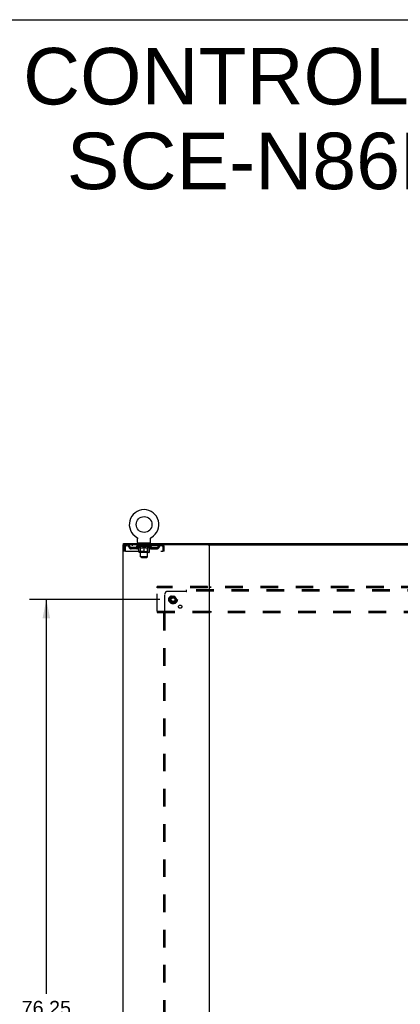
# Model space of a CAD drawing. Header units: inches. Extents: x 0 to 278, y 0 to 180.
# Tile 77 of 78: x 186 to 219, y 94 to 180. Entities that reach past the tile are written whole.
import ezdxf

# ---------------------------------------------------------------- set-up
doc = ezdxf.new("R2010")
doc.units = ezdxf.units.IN
doc.header["$LTSCALE"] = 15.310625
doc.header["$MEASUREMENT"] = 0
doc.linetypes.add('DOT', pattern=[0.2, 0.1, -0.1])
doc.linetypes.add('HIDDEN', pattern=[0.2, 0.1, -0.1])
doc.layers.get('0').update_dxf_attribs({"linetype": 'CONTINUOUS'})
for name, color, linetype in [('DEFAULT_2', 8, 'HIDDEN'), ('DIMENSIONS', 7, 'CONTINUOUS'), ('SUBPANEL', 7, 'CONTINUOUS')]:
    doc.layers.add(name, color=color, linetype=linetype)
doc.styles.get("Standard").update_dxf_attribs({"font": 'arial.ttf'})
doc.dimstyles.new('DIMSTYLE_1', dxfattribs={"dimtxt": 1.228125, "dimasz": 1.6375, "dimexe": 0.09, "dimexo": 0.07, "dimgap": 0.0375, "dimtad": 0, "dimtih": 1, "dimtoh": 1, "dimzin": 4, "dimdsep": 46, "dimtxsty": 'Standard', "dimblk": '_FILLED', "dimblk1": '_FILLED', "dimblk2": '_FILLED', "dimcen": 0.09, "dimadec": 3, "dimazin": 1, "dimtfac": 1, "dimtdec": 3, "dimtofl": 0, "dimtmove": 0, "dimatfit": 3, "dimldrblk": '_FILLED', "dimfxl": 0, "dimtolj": 1, "dimtzin": 4, "dimarcsym": 0})

# ---------------------------------------------------------------- blocks, each defined once
blk = doc.blocks.new('_FILLED')
at = {"color": 0, "linetype": 'ByBlock'}
blk.add_solid([(0, 0), (-1, 0.2), (-1, -0.2)], dxfattribs=at)
blk = doc.blocks.new('*D3')
at = {"layer": 'DIMENSIONS', "color": 2, "linetype": 'Continuous'}
for p, q in [((197.948, 129.692), (186.595, 129.692)), ((188.069, 129.692), (188.069, 95.403)), ((188.069, 53.442), (188.069, 92.947)), ((197.948, 53.442), (186.595, 53.442))]:
    blk.add_line(p, q, dxfattribs=at)
at = {"layer": 'DIMENSIONS', "color": 2, "linetype": 'Continuous', "xscale": 1.6375, "yscale": 1.6375, "zscale": 1.6375}
for p, rotation in [((188.069, 129.692), 90), ((188.069, 53.442), 270)]:
    blk.add_blockref('_FILLED', p, dxfattribs=dict(at, rotation=rotation))
at = {"layer": 'DIMENSIONS', "color": 2, "linetype": 'Continuous', "insert": (188.069, 94.789), "char_height": 1.2281, "width": 4.29159, "attachment_point": 2, "line_spacing_factor": 0.9}
blk.add_mtext('76.25', dxfattribs=at)

msp = doc.modelspace()

# ---------------------------------------------------------------- linework, layer by layer
at = {"color": 7, "linetype": 'Continuous'}
for p, q in [((0, 180.125), (278.375, 180.125)), ((194.771, 134.463), (194.771, 134.567)), ((195.938, 135.105), (195.938, 135.105)), ((195.938, 135.105), (195.942, 135.102)), ((195.94, 135.103), (195.939, 135.104)), ((195.942, 135.102), (195.946, 135.099)), ((195.946, 135.099), (195.95, 135.096)), ((195.95, 135.097), (195.955, 135.093)), ((195.954, 135.094), (195.958, 135.09)), ((195.958, 135.09), (195.962, 135.087)), ((195.962, 135.087), (195.966, 135.084)), ((195.966, 135.084), (195.97, 135.08)), ((195.97, 135.08), (195.973, 135.076)), ((195.973, 135.076), (195.976, 135.072)), ((195.976, 135.073), (195.98, 135.069)), ((195.98, 135.069), (195.983, 135.064)), ((195.983, 135.065), (195.986, 135.06)), ((195.986, 135.06), (195.988, 135.056)), ((195.988, 135.056), (195.991, 135.052)), ((195.991, 135.052), (195.994, 135.047)), ((195.993, 135.047), (195.996, 135.043)), ((195.996, 135.043), (195.998, 135.038)), ((195.998, 135.038), (196, 135.033)), ((196, 135.034), (196.002, 135.029)), ((196.002, 135.029), (196.003, 135.024)), ((196.003, 135.024), (196.005, 135.019)), ((196.005, 135.019), (196.006, 135.014)), ((196.006, 135.014), (196.007, 135.009)), ((196.007, 135.009), (196.008, 135.004)), ((196.008, 135.004), (196.009, 134.999)), ((196.009, 134.999), (196.01, 134.994)), ((196.01, 134.984), (196.01, 134.98)), ((196.01, 134.666), (196.01, 134.98)), ((196.073, 134.597), (196.073, 134.567)), ((197.073, 134.597), (196.073, 134.597)), ((197.073, 134.597), (197.073, 134.567)), ((197.135, 134.666), (197.135, 134.98)), ((197.136, 134.994), (197.137, 134.999)), ((197.136, 134.989), (197.136, 134.994)), ((197.137, 134.999), (197.138, 135.004)), ((197.138, 135.009), (197.14, 135.014)), ((197.138, 135.004), (197.138, 135.009)), ((197.14, 135.014), (197.141, 135.019)), ((197.141, 135.019), (197.142, 135.024)), ((197.142, 135.024), (197.144, 135.029)), ((197.144, 135.029), (197.146, 135.034)), ((197.146, 135.033), (197.148, 135.038)), ((197.148, 135.038), (197.15, 135.043)), ((197.15, 135.043), (197.152, 135.047)), ((197.152, 135.047), (197.155, 135.052)), ((197.155, 135.052), (197.157, 135.056)), ((197.157, 135.056), (197.16, 135.06)), ((197.16, 135.06), (197.163, 135.065)), ((197.163, 135.064), (197.166, 135.069)), ((197.166, 135.069), (197.169, 135.073)), ((197.169, 135.072), (197.173, 135.076)), ((197.173, 135.076), (197.176, 135.08)), ((197.176, 135.08), (197.18, 135.084)), ((197.18, 135.084), (197.184, 135.087)), ((197.183, 135.087), (197.187, 135.09)), ((197.187, 135.09), (197.191, 135.094)), ((197.191, 135.093), (197.195, 135.097)), ((197.195, 135.096), (197.2, 135.099)), ((197.2, 135.099), (197.204, 135.102)), ((197.2, 135.099), (197.201, 135.1)), ((197.204, 135.102), (197.208, 135.105)), ((197.207, 135.104), (197.205, 135.103)), ((202.16, 134.463), (265.028, 134.463))]:
    msp.add_line(p, q, dxfattribs=at)
at = {"color": 3, "linetype": 'Continuous'}
for p, q in [((194.719, 134.463), (194.719, 48.671)), ((202.16, 134.463), (194.719, 134.463)), ((194.771, 134.567), (272.417, 134.567)), ((202.219, 134.463), (202.219, 48.671))]:
    msp.add_line(p, q, dxfattribs=at)
at = {"color": 7, "linetype": 'Continuous'}
for points in [[(196.01, 134.994), (196.01, 134.989), (196.01, 134.984)], [(197.135, 134.98), (197.135, 134.984), (197.136, 134.989)], [(197.135, 134.98), (197.135, 134.984), (197.136, 134.989)]]:
    msp.add_lwpolyline(points, dxfattribs=at)
msp.add_circle((196.573, 136.225), 0.688, dxfattribs=at)
for centre, radius, start, end in [((196.573, 136.225), 1.288, 299.50527, 240.49473), ((196.079, 134.666), 0.069, 180, 265), ((197.066, 134.666), 0.069, 275, 360)]:
    msp.add_arc(centre, radius, start, end, dxfattribs=at)
at = {"layer": 'DEFAULT_2', "color": 8, "linetype": 'HIDDEN'}
for p, q in [((194.99, 134.463), (194.99, 134.359)), ((195.542, 134.463), (195.542, 134.359)), ((195.938, 135.105), (195.938, 135.105)), ((195.945, 135.1), (195.946, 135.099)), ((196.135, 134.359), (196.135, 134.463)), ((196.17, 134.597), (196.17, 134.567)), ((196.208, 134.507), (196.208, 134.587)), ((196.278, 134.497), (196.218, 134.497)), ((196.273, 133.416), (196.273, 134.487)), ((196.928, 134.497), (196.868, 134.497)), ((196.873, 133.416), (196.873, 134.487)), ((196.938, 134.507), (196.938, 134.587)), ((196.976, 134.597), (196.976, 134.567)), ((197.01, 134.359), (197.01, 134.463)), ((197.208, 135.105), (197.208, 135.105)), ((197.604, 134.463), (197.604, 134.359)), ((198.156, 134.463), (198.156, 134.359)), ((198.158, 134.462), (198.156, 134.463)), ((194.823, 134.296), (194.823, 133.9)), ((194.823, 134.296), (194.927, 134.296)), ((194.927, 133.9), (194.823, 133.9)), ((194.927, 134.296), (194.927, 133.9)), ((194.957, 133.9), (194.957, 134.296)), ((194.957, 133.9), (198.189, 133.9)), ((198.156, 134.359), (194.99, 134.359)), ((195.458, 134.108), (195.458, 134.212)), ((195.941, 134.212), (195.458, 134.212)), ((195.941, 134.108), (195.458, 134.108)), ((195.708, 134.108), (195.708, 134.212)), ((195.94, 134.312), (195.94, 134.359)), ((196.099, 134.2), (195.94, 134.312)), ((197.206, 134.312), (195.94, 134.312)), ((195.949, 134.352), (195.949, 134.359)), ((195.958, 134.349), (195.958, 134.352)), ((195.958, 134.349), (197.188, 134.349)), ((195.967, 134.349), (195.967, 134.352)), ((195.968, 134.349), (195.968, 134.352)), ((195.978, 134.352), (195.978, 134.359)), ((195.994, 134.349), (195.994, 134.352)), ((195.996, 134.349), (195.996, 134.352)), ((196.024, 134.352), (196.024, 134.359)), ((196.039, 134.349), (196.039, 134.352)), ((196.042, 134.349), (196.042, 134.352)), ((196.246, 134.352), (196.045, 134.352)), ((196.088, 134.352), (196.088, 134.359)), ((196.089, 134.349), (196.089, 134.352)), ((196.09, 134.349), (196.09, 134.352)), ((196.093, 134.349), (196.093, 134.352)), ((196.099, 134.2), (196.109, 134.2)), ((196.1, 134.349), (196.1, 134.352)), ((196.1, 134.349), (196.1, 134.352)), ((196.104, 134.349), (196.104, 134.352)), ((196.107, 134.349), (196.107, 134.353)), ((196.109, 133.837), (196.109, 134.244)), ((196.111, 134.349), (196.111, 134.352)), ((196.125, 134.349), (196.125, 134.352)), ((196.144, 134.349), (196.144, 134.354)), ((196.144, 134.349), (196.144, 134.352)), ((196.999, 133.8), (196.146, 133.8)), ((196.164, 134.349), (196.164, 134.352)), ((196.166, 134.352), (196.166, 134.359)), ((196.176, 134.349), (196.176, 134.352)), ((196.18, 134.349), (196.18, 134.352)), ((196.189, 134.349), (196.189, 134.352)), ((196.2, 134.349), (196.2, 134.356)), ((196.216, 134.349), (196.216, 134.352)), ((196.219, 134.349), (196.219, 134.352)), ((196.26, 133.84), (196.22, 133.8)), ((196.246, 134.349), (196.246, 134.352)), ((196.313, 134.352), (196.251, 134.352)), ((196.252, 134.2), (196.432, 134.2)), ((196.256, 134.352), (196.256, 134.359)), ((196.26, 133.84), (196.26, 134.309)), ((196.886, 133.84), (196.26, 133.84)), ((196.263, 134.349), (196.263, 134.352)), ((196.268, 134.349), (196.268, 134.352)), ((196.274, 134.349), (196.274, 134.357)), ((196.278, 134.349), (196.278, 134.352)), ((196.289, 134.349), (196.289, 134.352)), ((196.313, 134.349), (196.313, 134.352)), ((196.388, 134.352), (196.329, 134.352)), ((196.349, 134.349), (196.349, 134.352)), ((196.356, 134.352), (196.356, 134.359)), ((196.36, 134.349), (196.36, 134.352)), ((196.362, 134.349), (196.362, 134.358)), ((196.365, 134.349), (196.365, 134.352)), ((196.373, 134.349), (196.373, 134.352)), ((196.388, 134.349), (196.388, 134.352)), ((196.468, 134.352), (196.414, 134.352)), ((196.427, 134.349), (196.427, 134.352)), ((196.458, 134.352), (196.536, 134.356)), ((196.463, 134.352), (196.463, 134.359)), ((196.463, 134.358), (196.463, 134.359)), ((196.463, 134.352), (196.463, 134.358)), ((196.463, 134.349), (196.463, 134.352)), ((196.467, 134.349), (196.467, 134.352)), ((196.468, 134.349), (196.468, 134.352)), ((196.469, 134.349), (196.469, 134.352)), ((196.504, 134.352), (196.568, 134.352)), ((196.509, 134.349), (196.509, 134.352)), ((196.515, 134.352), (196.515, 134.355)), ((196.536, 134.352), (196.536, 134.356)), ((196.552, 134.349), (196.552, 134.352)), ((196.57, 134.352), (196.57, 134.352)), ((196.57, 134.349), (196.57, 134.352)), ((196.57, 134.349), (196.57, 134.352)), ((196.573, 134.352), (196.573, 134.359)), ((196.573, 134.359), (196.687, 134.352)), ((196.573, 133.8), (196.573, 134.244)), ((196.575, 134.349), (196.575, 134.352)), ((196.575, 134.352), (196.576, 134.352)), ((196.576, 134.349), (196.576, 134.352)), ((196.594, 134.349), (196.594, 134.352)), ((196.594, 134.352), (196.642, 134.352)), ((196.636, 134.349), (196.636, 134.352)), ((196.677, 134.349), (196.677, 134.352)), ((196.677, 134.349), (196.677, 134.352)), ((196.677, 134.352), (196.732, 134.352)), ((196.678, 134.349), (196.678, 134.352)), ((196.682, 134.358), (196.683, 134.359)), ((196.682, 134.352), (196.682, 134.358)), ((196.682, 134.349), (196.682, 134.352)), ((196.683, 134.352), (196.683, 134.359)), ((196.714, 134.2), (196.894, 134.2)), ((196.719, 134.349), (196.719, 134.352)), ((196.758, 134.349), (196.758, 134.352)), ((196.758, 134.352), (196.817, 134.352)), ((196.773, 134.349), (196.773, 134.352)), ((196.781, 134.349), (196.781, 134.352)), ((196.783, 134.349), (196.783, 134.358)), ((196.786, 134.349), (196.786, 134.352)), ((196.789, 134.352), (196.789, 134.359)), ((196.797, 134.349), (196.797, 134.352)), ((196.833, 134.349), (196.833, 134.352)), ((196.833, 134.352), (196.895, 134.352)), ((196.857, 134.349), (196.857, 134.352)), ((196.868, 134.349), (196.868, 134.352)), ((196.872, 134.349), (196.872, 134.357)), ((196.878, 134.349), (196.878, 134.352)), ((196.883, 134.349), (196.883, 134.352)), ((196.886, 133.84), (196.886, 134.309)), ((196.886, 133.84), (196.925, 133.8)), ((196.89, 134.352), (196.89, 134.359)), ((196.9, 134.349), (196.9, 134.352)), ((196.9, 134.352), (197.101, 134.352)), ((196.927, 134.349), (196.927, 134.352)), ((196.93, 134.349), (196.93, 134.352)), ((196.946, 134.349), (196.946, 134.356)), ((196.957, 134.349), (196.957, 134.352)), ((196.966, 134.349), (196.966, 134.352)), ((196.97, 134.349), (196.97, 134.352)), ((196.98, 134.352), (196.98, 134.359)), ((196.981, 134.349), (196.981, 134.352)), ((197.002, 134.349), (197.002, 134.354)), ((197.002, 134.349), (197.002, 134.352)), ((197.02, 134.349), (197.02, 134.352)), ((197.035, 134.349), (197.035, 134.352)), ((197.036, 133.837), (197.036, 134.244)), ((197.036, 134.2), (197.047, 134.2)), ((197.039, 134.349), (197.039, 134.353)), ((197.042, 134.349), (197.042, 134.352)), ((197.046, 134.349), (197.046, 134.352)), ((197.046, 134.349), (197.046, 134.352)), ((197.047, 134.2), (197.206, 134.312)), ((197.053, 134.349), (197.053, 134.352)), ((197.056, 134.349), (197.056, 134.352)), ((197.057, 134.349), (197.057, 134.352)), ((197.058, 134.352), (197.058, 134.359)), ((197.104, 134.349), (197.104, 134.352)), ((197.107, 134.349), (197.107, 134.352)), ((197.121, 134.352), (197.121, 134.359)), ((197.15, 134.349), (197.15, 134.352)), ((197.152, 134.349), (197.152, 134.352)), ((197.168, 134.352), (197.168, 134.359)), ((197.178, 134.349), (197.178, 134.352)), ((197.179, 134.349), (197.179, 134.352)), ((197.188, 134.349), (197.188, 134.352)), ((197.197, 134.352), (197.197, 134.359)), ((197.205, 134.212), (197.687, 134.212)), ((197.205, 134.108), (197.687, 134.108)), ((197.206, 134.312), (197.206, 134.359)), ((197.437, 134.108), (197.437, 134.212)), ((197.687, 134.108), (197.687, 134.212)), ((198.189, 134.296), (198.189, 133.9)), ((198.219, 133.9), (198.219, 134.296)), ((198.323, 134.296), (198.219, 134.296)), ((198.323, 133.9), (198.219, 133.9)), ((198.323, 133.9), (198.323, 134.296)), ((196.342, 133.347), (196.273, 133.416)), ((196.873, 133.416), (196.273, 133.416)), ((196.342, 133.347), (196.804, 133.347)), ((196.804, 133.347), (196.873, 133.416)), ((197.719, 130.713), (197.719, 130.817)), ((269.469, 130.817), (197.719, 130.817)), ((197.719, 128.671), (197.719, 130.713)), ((269.469, 130.713), (197.719, 130.713)), ((202.069, 130.817), (202.069, 130.713)), ((202.369, 130.713), (202.369, 130.817)), ((198.931, 129.964), (198.776, 129.697)), ((198.776, 129.687), (198.931, 129.419)), ((199.248, 129.969), (198.939, 129.969)), ((199.248, 129.414), (198.939, 129.414)), ((199.411, 129.697), (199.257, 129.964)), ((199.257, 129.419), (199.411, 129.687)), ((197.719, 128.671), (197.719, 128.567)), ((197.719, 128.671), (269.469, 128.671)), ((197.719, 128.567), (269.469, 128.567)), ((202.069, 128.671), (202.069, 128.567)), ((202.369, 128.671), (202.369, 128.567))]:
    msp.add_line(p, q, dxfattribs=at)
for points in [[(194.99, 134.463), (194.988, 134.462), (194.985, 134.458), (194.983, 134.453), (194.98, 134.446), (194.978, 134.437), (194.976, 134.426), (194.973, 134.414), (194.971, 134.4), (194.969, 134.384), (194.966, 134.368), (194.964, 134.351), (194.962, 134.333), (194.959, 134.314), (194.957, 134.296)], [(198.158, 134.462), (198.161, 134.458), (198.163, 134.453), (198.165, 134.446), (198.168, 134.437), (198.17, 134.426), (198.172, 134.414), (198.175, 134.4), (198.177, 134.384), (198.179, 134.368), (198.182, 134.351), (198.184, 134.333), (198.187, 134.314), (198.189, 134.296)], [(194.99, 134.359), (194.988, 134.358), (194.985, 134.357), (194.983, 134.355), (194.98, 134.352), (194.978, 134.349), (194.976, 134.345), (194.973, 134.34), (194.971, 134.335), (194.969, 134.329), (194.966, 134.323), (194.964, 134.316), (194.962, 134.31), (194.959, 134.303), (194.957, 134.296)], [(196.259, 134.2), (196.235, 134.205), (196.21, 134.21), (196.185, 134.217), (196.16, 134.225), (196.135, 134.234), (196.109, 134.244)], [(196.109, 134.243), (196.134, 134.233), (196.158, 134.225), (196.182, 134.217), (196.205, 134.211), (196.229, 134.205), (196.252, 134.2)], [(196.573, 134.244), (196.547, 134.234), (196.521, 134.225), (196.496, 134.217), (196.471, 134.21), (196.447, 134.205), (196.422, 134.2)], [(196.432, 134.2), (196.455, 134.205), (196.478, 134.211), (196.502, 134.217), (196.525, 134.225), (196.549, 134.233), (196.573, 134.242)], [(196.724, 134.2), (196.699, 134.205), (196.674, 134.211), (196.649, 134.217), (196.624, 134.225), (196.599, 134.234), (196.573, 134.244)], [(196.573, 134.242), (196.597, 134.233), (196.621, 134.224), (196.645, 134.217), (196.668, 134.21), (196.691, 134.205), (196.714, 134.2)], [(197.036, 134.244), (197.011, 134.234), (196.985, 134.225), (196.96, 134.217), (196.936, 134.21), (196.911, 134.205), (196.886, 134.2)], [(196.894, 134.2), (196.917, 134.205), (196.941, 134.211), (196.964, 134.217), (196.988, 134.225), (197.012, 134.233), (197.036, 134.243)], [(198.165, 134.352), (198.163, 134.355), (198.161, 134.357), (198.158, 134.358), (198.156, 134.359)], [(198.165, 134.352), (198.168, 134.349), (198.17, 134.345), (198.172, 134.34), (198.175, 134.335), (198.177, 134.329), (198.179, 134.323), (198.182, 134.316), (198.184, 134.31), (198.187, 134.303), (198.189, 134.296)]]:
    msp.add_lwpolyline(points, dxfattribs=at)
for radius in [0.372, 0.356, 0.312, 0.204, 0.188, 0.183, 0.165]:
    msp.add_circle((199.094, 129.692), radius, dxfattribs=at)
at = {"layer": 'DEFAULT_2', "color": 8, "linetype": 'DOT'}
msp.add_circle((199.094, 129.692), 0.17, dxfattribs=at)
at = {"layer": 'DEFAULT_2', "color": 8, "linetype": 'HIDDEN'}
for centre, radius, start, end in [((194.99, 134.296), 0.167, 90, 180), ((195.169, 134.296), 0.167, 8.07163, 90), ((196.23, 134.296), 0.167, 90, 171.92837), ((196.079, 134.666), 0.069, 265, 270), ((196.198, 134.587), 0.01, 0, 90), ((196.218, 134.507), 0.01, 180, 270), ((196.263, 134.487), 0.01, 0, 90), ((196.883, 134.487), 0.01, 90, 180), ((196.915, 134.296), 0.167, 8.07163, 90), ((196.928, 134.507), 0.01, 270, 360), ((196.948, 134.587), 0.01, 90, 180), ((197.066, 134.666), 0.069, 270, 275), ((197.977, 134.296), 0.167, 90, 171.92837), ((198.156, 134.296), 0.167, 0, 90), ((194.99, 134.296), 0.063, 90, 180), ((195.17, 134.296), 0.0625, 7.98631, 90), ((195.458, 134.337), 0.229, 187.98631, 270), ((195.458, 134.337), 0.125, 188.07163, 270), ((195.941, 134.337), 0.125, 270, 351.92837), ((195.941, 134.337), 0.229, 270, 352.01369), ((196.146, 133.837), 0.0371, 180, 270), ((196.23, 134.296), 0.0625, 90, 172.01369), ((196.22, 134.309), 0.0398, 0, 90), ((196.925, 134.309), 0.0398, 90, 180), ((196.916, 134.296), 0.0625, 7.98631, 90), ((197.205, 134.337), 0.229, 187.98631, 270), ((196.999, 133.837), 0.0371, 270, 360), ((197.205, 134.337), 0.125, 188.07163, 270), ((197.687, 134.337), 0.125, 270, 351.92837), ((197.687, 134.337), 0.229, 270, 352.01369), ((197.976, 134.296), 0.0625, 90, 172.01369), ((198.156, 134.296), 0.063, 0, 90), ((198.785, 129.692), 0.01, 150.01268, 209.98829), ((198.939, 129.959), 0.01, 90.01235, 149.98915), ((198.939, 129.424), 0.01, 210.01204, 269.98872), ((199.248, 129.959), 0.01, 30.01204, 89.98872), ((199.248, 129.424), 0.01, 270.01235, 329.98915), ((199.403, 129.692), 0.01, 330.01268, 29.98829)]:
    msp.add_arc(centre, radius, start, end, dxfattribs=at)
for centre, major_axis, ratio, start_param, end_param in [((196.573, 134.359), (0.633, 0.007), 0.05963, 2.96643, 3.140963), ((195.92, 134.347), (0.198, 0), 0.060556, 0.430652, 1.470503), ((196.573, 134.359), (0.633, 0), 0.060556, -3.141593, -2.96706), ((195.92, 134.34), (0.198, 0.002), 0.05963, 1.376596, 1.469874), ((196.573, 134.359), (0.633, 0.013), 0.05688, 2.791345, 2.965878), ((195.895, 134.347), (0.198, 0.002), 0.05963, 0.25549, 1.295341), ((195.964, 134.347), (0.198, -0.002), 0.05963, 0.605815, 1.645666), ((196.573, 134.359), (0.633, -0.007), 0.05963, -2.96643, -2.791898), ((195.964, 134.34), (0.198, 0), 0.060556, 1.551758, 1.645036), ((195.895, 134.34), (0.198, 0.004), 0.05688, 1.20151, 1.294789), ((195.965, 134.342), (0.164, 0.002), 0.05963, 1.065228, 1.614276), ((195.945, 134.342), (0.164, 0.003), 0.05688, 0.890143, 1.43919), ((196.003, 134.342), (0.164, 0), 0.060556, 1.240391, 1.789438), ((196.573, 134.359), (0.633, 0.019), 0.052395, 2.616403, 2.790936), ((195.892, 134.347), (0.198, 0.004), 0.05688, 0.080405, 1.120256), ((196.027, 134.347), (0.198, -0.004), 0.05688, 0.7809, 1.820751), ((196.573, 134.359), (0.633, -0.013), 0.05688, -2.791345, -2.616812), ((196.027, 134.34), (0.198, -0.002), 0.05963, 1.72692, 1.820198), ((195.892, 134.34), (0.198, 0.006), 0.052395, 1.026568, 1.119847), ((195.945, 134.342), (0.164, 0.005), 0.052395, 0.715201, 1.264248), ((196.059, 134.342), (0.164, -0.002), 0.05963, 1.415553, 1.9646), ((196.573, 134.359), (0.633, 0.025), 0.046319, 2.441654, 2.616187), ((196.106, 134.347), (0.198, -0.006), 0.052395, 0.955842, 1.995693), ((196.573, 134.359), (0.633, -0.019), 0.052395, -2.616403, -2.44187), ((195.909, 134.347), (0.198, 0.006), 0.052395, -0.094537, 0.945314), ((196.106, 134.34), (0.198, -0.004), 0.05688, 1.902006, 1.995284), ((195.909, 134.34), (0.198, 0.008), 0.046319, 0.851819, 0.945098), ((195.963, 134.342), (0.164, 0.006), 0.046319, 0.540452, 1.089499), ((196.13, 134.342), (0.164, -0.003), 0.05688, 1.590638, 2.139686), ((196.573, 134.359), (0.633, 0.029), 0.038841, 2.267123, 2.441656), ((196.199, 134.347), (0.198, -0.008), 0.046319, 1.130591, 2.170442), ((195.946, 134.347), (0.198, 0.008), 0.046319, -0.269286, 0.770565), ((196.573, 134.359), (0.633, -0.025), 0.046319, -2.441654, -2.267121), ((196.199, 134.34), (0.198, -0.006), 0.052395, 2.076947, 2.170226), ((195.946, 134.34), (0.198, 0.009), 0.038841, 0.677289, 0.770567), ((196, 134.342), (0.164, 0.008), 0.038841, 0.365921, 0.914969), ((196.215, 134.342), (0.164, -0.005), 0.052395, 1.76558, 2.314627), ((196.573, 134.359), (0.633, 0.033), 0.030195, 2.09281, 2.267343), ((196.304, 134.347), (0.198, -0.009), 0.038841, 1.305122, 2.344973), ((196.002, 134.347), (0.198, 0.009), 0.038841, -0.443817, 0.596034), ((196.573, 134.359), (0.633, -0.029), 0.038841, -2.267123, -2.092591), ((196.304, 134.34), (0.198, -0.008), 0.046319, 2.251696, 2.344975), ((196.002, 134.34), (0.198, 0.01), 0.030195, 0.502975, 0.596254), ((196.054, 134.342), (0.164, 0.009), 0.030195, 0.191608, 0.740655), ((196.31, 134.342), (0.164, -0.006), 0.046319, 1.940329, 2.489376), ((196.076, 134.347), (0.198, 0.01), 0.030195, -0.61813, 0.421721), ((196.573, 134.359), (0.633, 0.036), 0.020645, 1.918687, 2.09322), ((196.417, 134.347), (0.198, -0.01), 0.030195, 1.479435, 2.519286), ((196.573, 134.359), (0.633, -0.033), 0.030195, -2.09281, -1.918277), ((196.417, 134.34), (0.198, -0.009), 0.038841, 2.426227, 2.519505), ((196.076, 134.34), (0.198, 0.011), 0.020645, 0.328852, 0.422131), ((196.125, 134.342), (0.164, 0.009), 0.020645, 0.017485, 0.566532), ((196.414, 134.342), (0.164, -0.008), 0.038841, 2.11486, 2.663907), ((196.164, 134.347), (0.198, 0.011), 0.020645, -0.792253, 0.247598), ((196.573, 134.359), (0.633, 0.038), 0.010478, 1.744704, 1.919237), ((196.535, 134.347), (0.198, -0.011), 0.020645, 1.653558, 2.693409), ((196.573, 134.359), (0.633, -0.036), 0.020645, -1.918687, -1.744154), ((196.535, 134.34), (0.198, -0.01), 0.030195, 2.60054, 2.693819), ((196.164, 134.34), (0.198, 0.012), 0.010478, 0.154869, 0.248148), ((196.208, 134.342), (0.164, 0.01), 0.010478, 6.126688, 6.675735), ((196.522, 134.342), (0.164, -0.009), 0.030195, 2.289173, 2.83822), ((196.265, 134.347), (0.198, 0.012), 0.010478, -0.966236, -0.000846), ((196.654, 134.347), (0.198, -0.012), 0.010478, 1.827541, 2.867392), ((196.573, 134.359), (0.633, -0.038), 0.010478, -1.744704, -1.570171), ((196.654, 134.34), (0.198, -0.011), 0.020645, 2.774664, 2.867942), ((196.632, 134.342), (0.164, -0.009), 0.020645, 2.463296, 3.012344), ((196.492, 134.347), (0.198, 0.012), 0.010478, 0.274201, 1.314052), ((196.406, 134.342), (0.164, 0.01), 0.010478, -0.000298, 0.504314), ((196.376, 134.34), (0.198, 0.012), 0.010478, 0.192946, 0.399283), ((196.573, 134.359), (0.633, 0.038), 0.010478, -1.578586, -1.396888), ((196.77, 134.34), (0.198, -0.012), 0.010478, 2.948646, 3.041925), ((196.74, 134.342), (0.164, -0.01), 0.010478, 2.637279, 3.142076), ((196.611, 134.347), (0.198, 0.011), 0.020645, 0.448184, 1.488034), ((196.514, 134.342), (0.164, 0.009), 0.020645, 0.129249, 0.678296), ((196.492, 134.34), (0.198, 0.011), 0.020645, 0.273651, 0.366929), ((196.88, 134.347), (0.198, -0.012), 0.010478, -3.140747, -2.175357), ((196.573, 134.359), (0.633, 0.036), 0.020645, -1.397439, -1.222906), ((196.573, 134.359), (0.633, -0.038), 0.010478, 1.222355, 1.396888), ((196.729, 134.347), (0.198, 0.01), 0.030195, 0.622307, 1.662158), ((196.624, 134.342), (0.164, 0.009), 0.030195, 0.303372, 0.852419), ((196.938, 134.342), (0.164, -0.01), 0.010478, 2.749043, 3.29809), ((196.982, 134.347), (0.198, -0.011), 0.020645, 2.893995, 3.933846), ((196.611, 134.34), (0.198, 0.01), 0.030195, 0.447774, 0.541052), ((196.982, 134.34), (0.198, -0.012), 0.010478, 2.893445, 2.986723), ((196.573, 134.359), (0.633, 0.033), 0.030195, -1.223315, -1.048783), ((196.573, 134.359), (0.633, -0.036), 0.020645, 1.048373, 1.222906), ((196.842, 134.347), (0.198, 0.009), 0.038841, 0.79662, 1.836471), ((196.732, 134.342), (0.164, 0.008), 0.038841, 0.477686, 1.026733), ((197.021, 134.342), (0.164, -0.009), 0.020645, 2.57506, 3.124108), ((197.07, 134.347), (0.198, -0.01), 0.030195, 2.719872, 3.759723), ((196.946, 134.347), (0.198, 0.008), 0.046319, 0.971151, 2.011002), ((196.729, 134.34), (0.198, 0.009), 0.038841, 0.622087, 0.715366), ((197.07, 134.34), (0.198, -0.011), 0.020645, 2.719462, 2.812741), ((196.573, 134.359), (0.633, 0.029), 0.038841, -1.049002, -0.874469), ((196.573, 134.359), (0.633, -0.033), 0.030195, 0.87425, 1.048783), ((196.836, 134.342), (0.164, 0.006), 0.046319, 0.652216, 1.201263), ((197.04, 134.347), (0.198, 0.006), 0.052395, 1.1459, 2.185751), ((197.091, 134.342), (0.164, -0.009), 0.030195, 2.400937, 2.949985), ((197.144, 134.347), (0.198, -0.009), 0.038841, 2.545558, 3.585409), ((196.931, 134.342), (0.164, 0.005), 0.052395, 0.826965, 1.376012), ((196.842, 134.34), (0.198, 0.008), 0.046319, 0.796618, 0.889896), ((197.144, 134.34), (0.198, -0.01), 0.030195, 2.545339, 2.638617), ((197.119, 134.347), (0.198, 0.004), 0.05688, 1.320842, 2.360692), ((196.573, 134.359), (0.633, 0.025), 0.046319, -0.874471, -0.699939), ((196.573, 134.359), (0.633, -0.029), 0.038841, 0.699936, 0.874469), ((197.2, 134.347), (0.198, -0.008), 0.046319, 2.371028, 3.410879), ((197.146, 134.342), (0.164, -0.008), 0.038841, 2.226624, 2.775671), ((197.182, 134.347), (0.198, 0.002), 0.05963, 1.495927, 2.535778), ((197.016, 134.342), (0.164, 0.003), 0.05688, 1.001907, 1.550954), ((197.237, 134.347), (0.198, -0.006), 0.052395, 2.196279, 3.23613), ((196.946, 134.34), (0.198, 0.006), 0.052395, 0.971367, 1.064645), ((197.183, 134.342), (0.164, -0.006), 0.046319, 2.052093, 2.601141), ((197.226, 134.347), (0.198, 0), 0.060556, 1.671089, 2.71094), ((197.2, 134.34), (0.198, -0.009), 0.038841, 2.371026, 2.464304), ((197.254, 134.347), (0.198, -0.004), 0.05688, 2.021337, 3.061188), ((196.573, 134.359), (0.633, 0.019), 0.052395, -0.699723, -0.52519), ((196.573, 134.359), (0.633, -0.025), 0.046319, 0.525406, 0.699939), ((197.25, 134.347), (0.198, -0.002), 0.05963, 1.846251, 2.886102), ((197.087, 134.342), (0.164, 0.002), 0.05963, 1.176993, 1.72604), ((197.201, 134.342), (0.164, -0.005), 0.052395, 1.877344, 2.426392), ((197.142, 134.342), (0.164, 0), 0.060556, 1.352155, 1.901202), ((197.2, 134.342), (0.164, -0.003), 0.05688, 1.702402, 2.25145), ((197.181, 134.342), (0.164, -0.002), 0.05963, 1.527317, 2.076364), ((197.04, 134.34), (0.198, 0.004), 0.05688, 1.146309, 1.239587), ((197.237, 134.34), (0.198, -0.008), 0.046319, 2.196495, 2.289773), ((196.573, 134.359), (0.633, 0.013), 0.05688, -0.524781, -0.350248), ((196.573, 134.359), (0.633, -0.019), 0.052395, 0.350657, 0.52519), ((197.119, 134.34), (0.198, 0.002), 0.05963, 1.321394, 1.414673), ((197.254, 134.34), (0.198, -0.006), 0.052395, 2.021746, 2.115024), ((196.573, 134.359), (0.633, 0.007), 0.05963, -0.349695, -0.175162), ((196.573, 134.359), (0.633, -0.013), 0.05688, 0.175715, 0.350248), ((197.182, 134.34), (0.198, 0), 0.060556, 1.496556, 1.589835), ((197.25, 134.34), (0.198, -0.004), 0.05688, 1.846804, 1.940083), ((197.226, 134.34), (0.198, -0.002), 0.05963, 1.671719, 1.764997), ((196.573, 134.359), (0.633, 0), 0.060556, -0.174533, 0), ((196.573, 134.359), (0.633, -0.007), 0.05963, 0.000629, 0.175162)]:
    msp.add_ellipse(centre, major_axis=major_axis, ratio=ratio, start_param=start_param, end_param=end_param, dxfattribs=at)
at = {"layer": 'SUBPANEL', "color": 8, "linetype": 'HIDDEN'}
for p, q in [((198.625, 130.41), (200.215, 130.41)), ((200.233, 130.429), (200.226, 130.422)), ((200.25, 130.369), (200.25, 130.535)), ((266.938, 130.535), (200.25, 130.535)), ((266.938, 130.41), (200.25, 130.41)), ((204.375, 130.41), (204.375, 130.535)), ((198.375, 128.571), (198.375, 130.16)), ((198.25, 128.535), (198.25, 54.598)), ((198.25, 128.535), (198.416, 128.535)), ((198.375, 128.535), (198.375, 54.598)), ((198.375, 124.41), (198.25, 124.41))]:
    msp.add_line(p, q, dxfattribs=at)
for points in [[(200.226, 130.422), (200.224, 130.42), (200.222, 130.418), (200.22, 130.416), (200.218, 130.414), (200.216, 130.412), (200.215, 130.41)], [(200.224, 130.397), (200.223, 130.399), (200.221, 130.402), (200.22, 130.404), (200.218, 130.406), (200.216, 130.408), (200.215, 130.41)], [(200.25, 130.369), (200.248, 130.37), (200.246, 130.371), (200.245, 130.372), (200.243, 130.373), (200.241, 130.374), (200.239, 130.376), (200.238, 130.377), (200.236, 130.379), (200.235, 130.381), (200.233, 130.383), (200.232, 130.385), (200.23, 130.387), (200.229, 130.389), (200.227, 130.392), (200.224, 130.397)], [(200.25, 130.449), (200.248, 130.446), (200.247, 130.444), (200.245, 130.442), (200.243, 130.44), (200.241, 130.438), (200.24, 130.436), (200.238, 130.434), (200.236, 130.432), (200.235, 130.431), (200.233, 130.429)], [(198.337, 128.535), (198.339, 128.537), (198.341, 128.539), (198.344, 128.541), (198.346, 128.542), (198.348, 128.544), (198.35, 128.546), (198.351, 128.547), (198.353, 128.549), (198.355, 128.551), (198.356, 128.552), (198.362, 128.558)], [(198.362, 128.558), (198.364, 128.56), (198.366, 128.562), (198.368, 128.564), (198.37, 128.566), (198.372, 128.567), (198.373, 128.569), (198.375, 128.571)], [(198.394, 128.558), (198.389, 128.561), (198.386, 128.563), (198.384, 128.564), (198.381, 128.566), (198.379, 128.567), (198.377, 128.569), (198.375, 128.571)], [(198.416, 128.535), (198.415, 128.537), (198.414, 128.539), (198.413, 128.541), (198.412, 128.543), (198.411, 128.544), (198.41, 128.546), (198.408, 128.548), (198.406, 128.549), (198.405, 128.551), (198.403, 128.552), (198.401, 128.554), (198.399, 128.555), (198.396, 128.557), (198.394, 128.558)]]:
    msp.add_lwpolyline(points, dxfattribs=at)
for centre, radius in [((199.094, 129.692), 0.25), ((199.713, 129.073), 0.141)]:
    msp.add_circle(centre, radius, dxfattribs=at)
msp.add_arc((198.625, 130.16), 0.25, 90, 180, dxfattribs=at)

# ---------------------------------------------------------------- texts
at = {"layer": 'DIMENSIONS', "color": 2, "linetype": 'Continuous', "insert": (213.883, 177.668), "char_height": 4.9125, "width": 124.07258, "attachment_point": 2, "line_spacing_factor": 0.9}
msp.add_mtext('SAGINAW CONTROL & ENGINEERING\\PSCE-N86L7818', dxfattribs=at)

# ---------------------------------------------------------------- dimensions: what is measured, and where the dimension line sits
at = {"layer": 'DIMENSIONS', "color": 2, "linetype": 'Continuous'}
dim = msp.add_linear_dim(base=(188.069, 129.692), p1=(198.018, 53.442), p2=(198.018, 129.692), angle=90, dimstyle='DIMSTYLE_1', dxfattribs=at)
dim.commit()
dim.dimension.update_dxf_attribs({"geometry": '*D3', "text_midpoint": (188.073, 94.168), "dimtype": 160})

doc.saveas('drawing.dxf')
